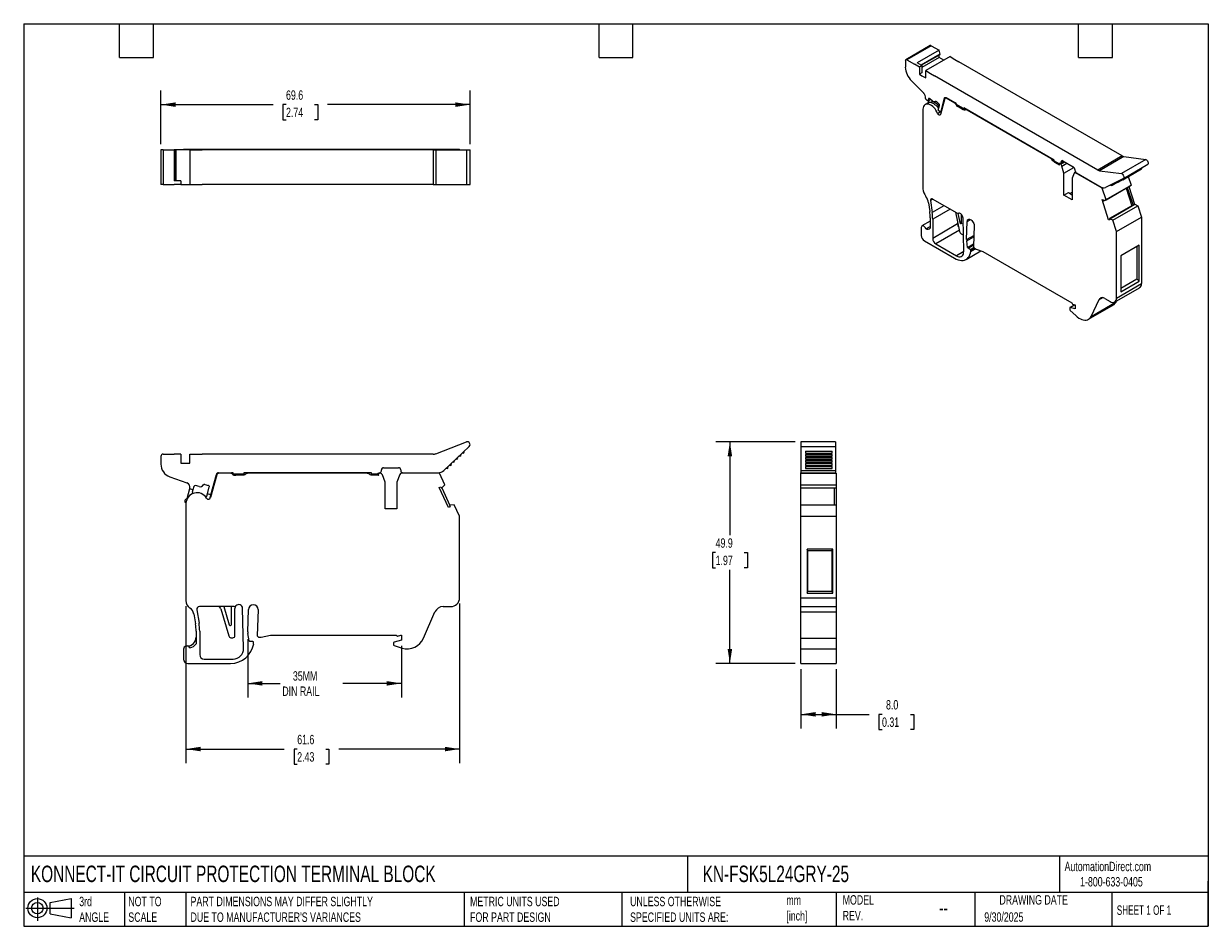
# Model space of a CAD drawing. Header units: millimetres. Extents: x 6 to 273, y 6 to 210.
import ezdxf

# ---------------------------------------------------------------- set-up
doc = ezdxf.new("R2010")
doc.units = ezdxf.units.MM
doc.linetypes.add('SLD-Solid', pattern=[0])
doc.layers.add('DIMENSIONS', color=140, linetype='SLD-Solid', lineweight=25)
doc.layers.add('TEXT', color=140, linetype='SLD-Solid', lineweight=25)
doc.layers.add('SLD-DEFPOINTS', color=7, linetype='Continuous')
doc.styles.add('SLDTEXTSTYLE0', font='TXT', dxfattribs={"width": 0.7})
doc.styles.add('SLDTEXTSTYLE1', font='TXT', dxfattribs={"width": 0.65})
doc.dimstyles.new('SLDDIMSTYLE0', dxfattribs={"dimtxt": 2.158008, "dimasz": 3.302, "dimexe": 0, "dimexo": 0.0625, "dimgap": 0.539502, "dimtad": 0, "dimtih": 1, "dimtoh": 1, "dimdec": 1, "dimrnd": 1e-09, "dimzin": 12, "dimdsep": 46, "dimtxsty": 'SLDTEXTSTYLE0', "dimsah": 1, "dimcen": 0.09, "dimadec": 0, "dimazin": 3, "dimtfac": 1, "dimtdec": 1, "dimtofl": 0, "dimtmove": 0, "dimatfit": 3, "dimfxl": 0, "dimfrac": 2, "dimtolj": 1, "dimtzin": 12, "dimarcsym": 0})
doc.dimstyles.new('SLDDIMSTYLE1', dxfattribs={"dimtxt": 2.158008, "dimasz": 3.302, "dimexe": 0, "dimexo": 0.0625, "dimgap": 0.539502, "dimtad": 0, "dimtih": 1, "dimtoh": 1, "dimdec": 1, "dimrnd": 1e-09, "dimzin": 4, "dimdsep": 46, "dimtxsty": 'SLDTEXTSTYLE0', "dimsah": 1, "dimcen": 0.09, "dimadec": 0, "dimazin": 1, "dimtfac": 1, "dimtdec": 1, "dimtofl": 0, "dimtmove": 0, "dimatfit": 3, "dimfxl": 0, "dimfrac": 2, "dimtolj": 1, "dimtzin": 12, "dimarcsym": 0})

# ---------------------------------------------------------------- blocks, each defined once
blk = doc.blocks.new('Block11')
at = {"color": 7, "linetype": 'SLD-Solid', "lineweight": 18}
for p, q in [((0, 2.88), (10.87, 2.88)), ((2.59, 5.31), (2.59, 0)), ((5.48, 4.17), (10.18, 5.03)), ((5.48, 1.6), (5.48, 4.17)), ((10.18, 5.03), (10.18, 0.73)), ((5.48, 1.6), (10.18, 0.73))]:
    blk.add_line(p, q, dxfattribs=at)
for radius in [2.15, 1.29]:
    blk.add_circle((2.59, 2.88), radius, dxfattribs=at)
blk = doc.blocks.new('Block12')
at = {"layer": 'SLD-DEFPOINTS'}
blk.add_blockref('Block11', (0, 0), dxfattribs=at)
blk = doc.blocks.new('_D')
at = {"layer": 'DIMENSIONS'}
for p, q in [((56.81, 71), (56.81, 57.86)), ((91.38, 69.5), (91.38, 57.86)), ((56.81, 61.04), (64.09, 61.04)), ((91.38, 61.04), (78.18, 61.04))]:
    blk.add_line(p, q, dxfattribs=at)
for points in [[(56.81, 61.04), (60.11, 60.53), (60.11, 61.55)], [(91.38, 61.04), (88.07, 61.55), (88.07, 60.53)]]:
    blk.add_solid(points, dxfattribs=at)
at = {"layer": 'DIMENSIONS', "char_height": 2.117, "attachment_point": 1, "style": 'SLDTEXTSTYLE0'}
for s, insert in [('35MM', (66.96, 63.77)), ('DIN RAIL', (64.57, 60.34))]:
    blk.add_mtext(s, dxfattribs=dict(at, insert=insert))
blk = doc.blocks.new('_D_1')
at = {"layer": 'DIMENSIONS'}
for p, q in [((42.87, 78.4), (42.87, 43.08)), ((104.48, 79.05), (104.48, 43.08)), ((42.87, 46.25), (65.01, 46.25)), ((67.93, 46.25), (67.21, 46.25)), ((67.21, 46.25), (67.21, 42.82)), ((74.34, 46.25), (75.07, 46.25)), ((75.07, 46.25), (75.07, 42.82)), ((104.48, 46.25), (77.27, 46.25)), ((67.21, 42.82), (67.93, 42.82)), ((75.07, 42.82), (74.34, 42.82))]:
    blk.add_line(p, q, dxfattribs=at)
for points in [[(42.87, 46.25), (46.18, 45.74), (46.18, 46.76)], [(104.48, 46.25), (101.17, 46.76), (101.17, 45.74)]]:
    blk.add_solid(points, dxfattribs=at)
at = {"layer": 'DIMENSIONS', "char_height": 2.117, "attachment_point": 1, "style": 'SLDTEXTSTYLE0'}
for s, insert in [('61.6', (67.93, 49.46)), ('2.43', (67.93, 45.55))]:
    blk.add_mtext(s, dxfattribs=dict(at, insert=insert))
blk = doc.blocks.new('_D_2')
at = {"layer": 'DIMENSIONS'}
for p, q in [((180.07, 115.43), (162.17, 115.43)), ((165.34, 115.43), (165.34, 94.39)), ((162.13, 90.48), (161.41, 90.48)), ((161.41, 90.48), (161.41, 87.05)), ((168.55, 90.48), (169.27, 90.48)), ((169.27, 90.48), (169.27, 87.05)), ((161.41, 87.05), (162.13, 87.05)), ((165.34, 65.51), (165.34, 86.57)), ((169.27, 87.05), (168.55, 87.05)), ((180.07, 65.51), (162.17, 65.51))]:
    blk.add_line(p, q, dxfattribs=at)
for points in [[(165.34, 115.43), (164.83, 112.13), (165.85, 112.13)], [(165.34, 65.51), (165.85, 68.81), (164.83, 68.81)]]:
    blk.add_solid(points, dxfattribs=at)
at = {"layer": 'DIMENSIONS', "char_height": 2.117, "attachment_point": 1, "style": 'SLDTEXTSTYLE0'}
for s, insert in [('49.9', (162.13, 93.69)), ('1.97', (162.13, 89.78))]:
    blk.add_mtext(s, dxfattribs=dict(at, insert=insert))
blk = doc.blocks.new('_D_3')
at = {"layer": 'DIMENSIONS'}
for p, q in [((181.34, 64.24), (181.34, 50.9)), ((189.29, 64.24), (189.29, 50.9)), ((181.34, 54.07), (189.29, 54.07)), ((189.29, 54.07), (196.67, 54.07)), ((199.59, 54.07), (198.87, 54.07)), ((198.87, 54.07), (198.87, 50.64)), ((206, 54.07), (206.73, 54.07)), ((206.73, 54.07), (206.73, 50.64)), ((198.87, 50.64), (199.59, 50.64)), ((206.73, 50.64), (206, 50.64))]:
    blk.add_line(p, q, dxfattribs=at)
for points in [[(181.34, 54.07), (184.64, 53.56), (184.64, 54.58)], [(189.29, 54.07), (185.99, 54.58), (185.99, 53.56)]]:
    blk.add_solid(points, dxfattribs=at)
at = {"layer": 'DIMENSIONS', "char_height": 2.117, "attachment_point": 1, "style": 'SLDTEXTSTYLE0'}
for s, insert in [('8.0', (200.49, 57.28)), ('0.31', (199.59, 53.37))]:
    blk.add_mtext(s, dxfattribs=dict(at, insert=insert))
blk = doc.blocks.new('_D_4')
at = {"layer": 'DIMENSIONS'}
for p, q in [((37.25, 182.4), (37.25, 194.51)), ((106.84, 182.4), (106.84, 194.51)), ((37.25, 191.33), (62.49, 191.33)), ((65.41, 191.33), (64.69, 191.33)), ((64.69, 191.33), (64.69, 187.9)), ((71.83, 191.33), (72.55, 191.33)), ((72.55, 191.33), (72.55, 187.9)), ((106.84, 191.33), (74.75, 191.33)), ((64.69, 187.9), (65.41, 187.9)), ((72.55, 187.9), (71.83, 187.9))]:
    blk.add_line(p, q, dxfattribs=at)
for points in [[(37.25, 191.33), (40.55, 190.82), (40.55, 191.84)], [(106.84, 191.33), (103.54, 191.84), (103.54, 190.82)]]:
    blk.add_solid(points, dxfattribs=at)
at = {"layer": 'DIMENSIONS', "char_height": 2.117, "attachment_point": 1, "style": 'SLDTEXTSTYLE0'}
for s, insert in [('69.6', (65.41, 194.54)), ('2.74', (65.41, 190.63))]:
    blk.add_mtext(s, dxfattribs=dict(at, insert=insert))

msp = doc.modelspace()

# ---------------------------------------------------------------- linework, layer by layer
for p, q in [((210.42, 204.61), (204.94, 201.45)), ((210.67, 204.59), (205.19, 201.43)), ((212.42, 203.58), (207.51, 200.74)), ((212.66, 202.71), (208.39, 200.24)), ((210.67, 204.59), (212.42, 203.58)), ((212.66, 202.71), (212.42, 203.58)), ((204.84, 201.22), (204.84, 199.78)), ((205.19, 201.43), (206.94, 200.42)), ((208.02, 199.79), (206.94, 200.42)), ((208.59, 200.12), (207.51, 200.74)), ((208.59, 200.12), (208.02, 199.79)), ((208.44, 200.2), (212.65, 202.63)), ((212.44, 201.94), (208.59, 199.71)), ((208.59, 200.12), (208.59, 198.49)), ((214.91, 202.14), (209.43, 198.98)), ((212.44, 201.94), (212.44, 202.51)), ((213.5, 201.32), (212.44, 201.94)), ((214.91, 202.14), (215.99, 201.52)), ((215.99, 201.52), (216.89, 201)), ((253.66, 179.78), (216.89, 201)), ((208.02, 199.79), (208.02, 198.16)), ((208.59, 198.49), (208.02, 198.16)), ((208.02, 198.16), (208.59, 197.83)), ((208.59, 197.83), (209.43, 197.34)), ((209.43, 197.34), (209.43, 198.98)), ((209.43, 198.98), (210.51, 198.35)), ((210.51, 198.35), (211.41, 197.83)), ((248.18, 176.61), (211.41, 197.83)), ((206.23, 196.67), (208.97, 193.94)), ((209.41, 192.71), (209.39, 192.61)), ((209.93, 192.12), (209.39, 192.61)), ((210.07, 192.65), (209.93, 192.12)), ((210.55, 192.48), (209.93, 192.12)), ((210.09, 192.21), (209.95, 191.71)), ((210.22, 192.74), (210.07, 192.65)), ((210.95, 192.13), (210.33, 192.67)), ((211.05, 192.05), (210.97, 192)), ((211.5, 191.98), (211.7, 192.1)), ((211.65, 192.1), (211.58, 192.06)), ((211.82, 192.03), (212.39, 191.53)), ((213.72, 192.69), (212.75, 189.07)), ((212.8, 189.58), (213.66, 192.8)), ((213.66, 192.8), (213.91, 192.95)), ((213.98, 192.92), (213.81, 192.82)), ((214, 192.91), (216.1, 191.7)), ((214.06, 192.8), (214.13, 192.84)), ((215.97, 191.69), (214.06, 192.8)), ((208.81, 190.31), (208.81, 172.4)), ((210.06, 191.77), (209.33, 191.35)), ((209.97, 191.76), (209.68, 191.59)), ((212.1, 189.35), (212.69, 189.68)), ((212.25, 190.07), (212.54, 191.14)), ((212.8, 189.58), (212.25, 190.07)), ((212.9, 189.64), (212.8, 189.58)), ((215.97, 191.69), (216.04, 191.73)), ((216.34, 191.44), (216.24, 191.39)), ((216.38, 191.37), (218.01, 190.43)), ((216.41, 191.05), (216.68, 191.2)), ((216.71, 191.18), (216.42, 191.02)), ((216.69, 190.87), (216.42, 191.02)), ((216.97, 191.03), (216.69, 190.87)), ((217.12, 190.95), (216.9, 190.83)), ((216.9, 190.83), (217.89, 190.26)), ((217.89, 190.26), (218.24, 190.46)), ((238.38, 178.84), (218.01, 190.59)), ((218.01, 190.59), (218.01, 190.43)), ((218.01, 190.43), (218.16, 190.51)), ((218.5, 190.31), (218.24, 190.16)), ((218.4, 190.18), (218.24, 190.16)), ((218.4, 190.18), (218.57, 190.27)), ((218.83, 190.13), (218.75, 190.08)), ((237.57, 179.22), (218.75, 190.08)), ((37.25, 181.13), (37.25, 173.38)), ((37.75, 181.13), (37.25, 181.13)), ((37.75, 181.13), (37.75, 173.38)), ((37.75, 181.13), (40.22, 181.13)), ((40.22, 181.13), (40.22, 174.18)), ((40.57, 181.13), (40.22, 181.13)), ((40.57, 174.18), (40.57, 181.13)), ((40.57, 181.13), (40.57, 174.18)), ((40.57, 181.13), (40.57, 181.13)), ((42.95, 181.13), (40.57, 181.13)), ((42.33, 181.13), (42.33, 181.33)), ((42.33, 181.33), (42.87, 181.33)), ((42.87, 181.13), (42.87, 181.33)), ((42.87, 181.33), (47.52, 181.33)), ((43.75, 181.13), (42.95, 181.13)), ((43.75, 181.13), (43.75, 173.38)), ((43.75, 181.13), (45.27, 181.13)), ((45.27, 181.13), (46.55, 181.13)), ((98.54, 181.13), (46.55, 181.13)), ((47.52, 181.33), (48.44, 181.33)), ((47.52, 181.13), (47.52, 181.33)), ((48.44, 181.33), (49.81, 181.33)), ((48.44, 181.13), (48.44, 181.33)), ((49.81, 181.33), (50.29, 181.33)), ((49.81, 181.13), (49.81, 181.33)), ((50.29, 181.33), (86.65, 181.33)), ((50.29, 181.13), (50.29, 181.33)), ((86.65, 181.13), (86.65, 181.33)), ((86.65, 181.33), (87.1, 181.33)), ((87.1, 181.33), (87.76, 181.33)), ((87.1, 181.13), (87.1, 181.33)), ((87.76, 181.13), (87.76, 181.33)), ((87.76, 181.13), (87.76, 181.33)), ((87.76, 181.33), (87.76, 181.33)), ((87.76, 181.33), (90.36, 181.33)), ((90.36, 181.13), (90.36, 181.33)), ((90.36, 181.33), (91.03, 181.33)), ((90.36, 181.13), (90.36, 181.33)), ((90.36, 181.33), (90.36, 181.33)), ((91.03, 181.33), (91.48, 181.33)), ((91.03, 181.13), (91.03, 181.33)), ((91.48, 181.13), (91.48, 181.33)), ((91.48, 181.33), (99.96, 181.33)), ((98.54, 181.13), (98.54, 173.38)), ((98.54, 181.13), (99.11, 181.13)), ((99.11, 181.13), (99.11, 173.38)), ((99.11, 181.13), (106.03, 181.13)), ((99.96, 181.13), (99.96, 181.33)), ((99.96, 181.33), (101.16, 181.33)), ((101.16, 181.13), (101.16, 181.33)), ((101.16, 181.33), (102.3, 181.33)), ((102.3, 181.13), (102.3, 181.33)), ((102.3, 181.33), (102.34, 181.33)), ((102.34, 181.33), (103.3, 181.33)), ((102.34, 181.13), (102.34, 181.33)), ((103.3, 181.13), (103.3, 181.33)), ((103.3, 181.33), (104.48, 181.33)), ((104.48, 181.13), (104.48, 181.33)), ((106.03, 181.13), (106.84, 181.13)), ((106.03, 181.13), (106.03, 173.38)), ((106.84, 173.38), (106.84, 181.13)), ((237.57, 179.22), (237.64, 179.27)), ((238.08, 179.01), (237.92, 178.91)), ((238.08, 178.71), (237.92, 178.91)), ((238.08, 178.71), (238.34, 178.86)), ((238.38, 178.67), (238.38, 178.84)), ((253.66, 179.78), (248.18, 176.61)), ((254.06, 179.63), (248.58, 176.46)), ((258.95, 178.96), (253.47, 175.8)), ((254.06, 179.63), (258.95, 178.96)), ((238.38, 178.67), (239.38, 178.09)), ((238.65, 178.52), (238.43, 178.4)), ((238.43, 178.4), (239.45, 177.81)), ((239.52, 177.69), (239.42, 178.02)), ((239.57, 178.1), (239.43, 178.02)), ((239.48, 177.82), (239.45, 177.81)), ((239.48, 177.71), (239.45, 177.81)), ((239.51, 177.73), (239.48, 177.71)), ((239.52, 177.69), (239.48, 177.71)), ((239.74, 178.07), (239.66, 178.02)), ((239.77, 177.95), (239.66, 178.02)), ((239.77, 177.95), (240.65, 178.46)), ((239.83, 178.09), (240.56, 178.52)), ((239.93, 178.47), (240.28, 178.68)), ((239.93, 178.32), (240.42, 178.6)), ((239.93, 178.32), (239.93, 178.47)), ((240.09, 177.48), (241.22, 178.14)), ((240.55, 175.87), (240.09, 177.48)), ((240.28, 178.68), (242.66, 177.3)), ((240.55, 175.87), (242.81, 177.17)), ((243.18, 176.13), (242.95, 176)), ((243.01, 176.69), (243.01, 176.57)), ((243.18, 175.98), (243.27, 176.03)), ((248.58, 176.46), (253.47, 175.8)), ((253.79, 174.43), (258.03, 176.87)), ((253.92, 174.73), (259.4, 177.89)), ((37.75, 173.38), (37.25, 173.38)), ((37.75, 173.38), (40.22, 173.38)), ((41.75, 174.18), (40.22, 174.18)), ((41.75, 173.38), (40.22, 173.38)), ((41.75, 174.18), (41.75, 173.38)), ((41.75, 173.38), (42.55, 173.38)), ((42.55, 173.38), (43.75, 173.38)), ((43.75, 173.38), (45.27, 173.38)), ((45.27, 173.38), (46.55, 173.38)), ((98.54, 173.38), (46.55, 173.38)), ((98.54, 173.38), (99.11, 173.38)), ((99.11, 173.38), (106.03, 173.38)), ((106.03, 173.38), (106.84, 173.38)), ((240.55, 170.97), (240.55, 175.87)), ((242.87, 175.91), (242.39, 174.81)), ((242.39, 174.81), (242.39, 169.91)), ((249.18, 172.52), (243.18, 175.98)), ((243.37, 175.96), (248.9, 172.76)), ((253.92, 174.73), (249.88, 172.65)), ((251.22, 173.1), (251.66, 173.36)), ((251.73, 173.37), (252.18, 173.62)), ((252.25, 173.63), (252.69, 173.89)), ((252.76, 173.9), (253.2, 174.15)), ((253.28, 174.16), (253.72, 174.42)), ((255.01, 175.13), (255.65, 173.17)), ((240.55, 170.97), (241.54, 171.54)), ((242.39, 169.91), (240.55, 170.97)), ((241.54, 171.54), (242.39, 171.05)), ((241.9, 171.34), (242.39, 171.62)), ((249.18, 172.52), (249.32, 172.59)), ((250.03, 169.93), (249.18, 172.52)), ((249.56, 169.64), (255.18, 172.88)), ((250.03, 169.93), (255.65, 173.17)), ((254.54, 172.51), (255.84, 168.55)), ((254.81, 172.67), (256.11, 168.7)), ((255.16, 172.87), (256.46, 168.91)), ((255.65, 173.17), (255.18, 172.88)), ((210.07, 169.22), (210.34, 167.26)), ((211.05, 170.02), (210.54, 169.72)), ((210.54, 169.72), (210.9, 167.05)), ((213.54, 168.58), (210.9, 167.05)), ((216.51, 166.86), (210.97, 170.06)), ((249.12, 169.94), (249.37, 169.93)), ((250.61, 165.38), (249.12, 169.94)), ((249.37, 169.93), (249.45, 169.72)), ((249.56, 169.64), (250.03, 169.93)), ((256.09, 168.7), (250.82, 165.66)), ((250.86, 165.65), (256.48, 168.9)), ((251.54, 165.32), (257.16, 168.56)), ((256.11, 168.7), (256.46, 168.91)), ((256.48, 168.9), (257.16, 168.56)), ((257.16, 168.56), (257.99, 166.02)), ((210.44, 165.85), (210.44, 163.54)), ((214.92, 167.78), (211, 165.52)), ((211, 165.52), (211, 161.21)), ((216.1, 167.1), (217.06, 162.8)), ((216.67, 166.81), (217.13, 164.79)), ((216.76, 166.84), (216.84, 166.88)), ((216.78, 166.85), (216.83, 166.88)), ((217.47, 164.65), (217.47, 166.62)), ((217.99, 158.29), (217.83, 165.79)), ((218.78, 165), (219.55, 165.45)), ((250.82, 165.5), (250.61, 165.38)), ((250.86, 165.37), (250.61, 165.38)), ((250.8, 165.58), (250.86, 165.37)), ((251.54, 165.32), (250.86, 165.65)), ((252.37, 162.78), (257.99, 166.02)), ((257.99, 166.02), (257.99, 151.04)), ((208.43, 163.68), (208.43, 161.88)), ((210.44, 165.09), (208.58, 164.02)), ((209.44, 163.36), (210.44, 163.93)), ((216.62, 164.46), (211, 161.21)), ((217, 163.04), (211.71, 159.99)), ((216.62, 164.74), (216.62, 164.46)), ((217.13, 164.79), (217.47, 164.99)), ((218.64, 160.97), (218.78, 165)), ((220.32, 164.11), (220.18, 159.4)), ((252.37, 162.78), (251.54, 165.32)), ((252.37, 147.79), (252.37, 162.78)), ((209.14, 160.66), (215.91, 156.75)), ((217.41, 162.26), (217.69, 162.1)), ((218.64, 160.97), (220.26, 161.9)), ((218.67, 160.68), (220.25, 161.59)), ((218.87, 159.19), (218.67, 160.68)), ((211.71, 159.99), (216.36, 157.3)), ((217.99, 158.24), (216.36, 157.3)), ((218.54, 156.5), (221.85, 158.41)), ((218.87, 159.19), (220.2, 159.96)), ((218.98, 159.03), (220.19, 159.73)), ((219.45, 158.75), (218.98, 159.03)), ((219.45, 158.75), (220.23, 159.2)), ((219.6, 158.51), (220.45, 159)), ((219.6, 158.26), (220.66, 158.88)), ((219.6, 158.26), (219.6, 158.51)), ((220.39, 159.03), (220.82, 158.78)), ((220.82, 158.78), (222.3, 158.25)), ((222.3, 158.25), (242.33, 146.69)), ((257.46, 159.66), (253.36, 157.29)), ((256.96, 159.36), (256.96, 152.08)), ((257.46, 151.57), (257.46, 159.66)), ((253.36, 157.29), (253.36, 149.2)), ((253.36, 150.01), (256.96, 152.08)), ((257.46, 151.57), (256.96, 152.08)), ((251.96, 146.88), (257.58, 150.12)), ((252.37, 147.79), (257.99, 151.04)), ((253.36, 149.2), (257.46, 151.57)), ((246.65, 143.66), (248.46, 147.43)), ((246.65, 143.66), (252.27, 146.91)), ((248.46, 147.43), (249.2, 147.86)), ((249.76, 147.67), (250.96, 146.98)), ((252.37, 147.12), (252.27, 146.91)), ((241.84, 145.56), (241.84, 145.23)), ((243, 146.29), (241.88, 145.65)), ((241.94, 145.02), (243.22, 143.82)), ((241.95, 145.65), (243.03, 146.28)), ((243.11, 145.34), (241.95, 145.65)), ((242.51, 146.42), (243.04, 146.28)), ((243.04, 146.28), (243.11, 146.24)), ((243.11, 146.24), (243.11, 145.34)), ((246.06, 143), (251.68, 146.24)), ((99.11, 112.75), (106.03, 115.4)), ((189.09, 115.43), (181.34, 115.43)), ((181.34, 115.43), (181.34, 114.4)), ((189.09, 115.43), (189.09, 114.4)), ((37.25, 112.15), (37.25, 110.38)), ((37.75, 112.65), (40.22, 112.65)), ((41.75, 112.65), (40.22, 112.65)), ((41.75, 112.65), (41.75, 110.65)), ((43.75, 112.65), (45.27, 112.65)), ((43.75, 110.65), (43.75, 112.65)), ((45.27, 112.65), (46.55, 112.65)), ((98.54, 112.65), (46.55, 112.65)), ((106.66, 114.4), (100.94, 108.99)), ((181.34, 114.4), (189.09, 114.4)), ((181.34, 114.4), (181.34, 108.99)), ((182.34, 113.29), (188.34, 113.29)), ((182.34, 113.29), (182.34, 112.87)), ((182.34, 112.87), (188.34, 112.87)), ((182.34, 112.6), (188.34, 112.6)), ((182.34, 112.6), (182.34, 112.18)), ((182.34, 112.18), (188.34, 112.18)), ((188.34, 112.87), (188.34, 113.29)), ((188.34, 112.18), (188.34, 112.6)), ((189.09, 114.4), (189.09, 108.99)), ((41.75, 110.65), (42.55, 110.65)), ((42.55, 110.65), (43.75, 110.65)), ((87.38, 109.6), (90.74, 109.6)), ((182.34, 111.92), (188.34, 111.92)), ((182.34, 111.92), (182.34, 111.49)), ((182.34, 111.49), (188.34, 111.49)), ((182.34, 111.23), (188.34, 111.23)), ((182.34, 111.23), (182.34, 110.81)), ((182.34, 110.81), (188.34, 110.81)), ((182.34, 110.54), (188.34, 110.54)), ((182.34, 110.54), (182.34, 110.12)), ((182.34, 110.12), (188.34, 110.12)), ((182.34, 109.85), (188.34, 109.85)), ((182.34, 109.85), (182.34, 109.43)), ((182.34, 109.43), (188.34, 109.43)), ((188.34, 111.49), (188.34, 111.92)), ((188.34, 110.81), (188.34, 111.23)), ((188.34, 110.12), (188.34, 110.54)), ((188.34, 109.43), (188.34, 109.85)), ((39.22, 107.56), (43.1, 106.15)), ((49.81, 107.98), (48.44, 102.87)), ((48.51, 103.52), (49.73, 108.08)), ((50.21, 108.45), (53.17, 108.45)), ((53, 108.35), (50.29, 108.35)), ((53, 108.35), (53.48, 108.35)), ((53.57, 108.25), (55.89, 108.25)), ((54.01, 107.85), (53.64, 107.85)), ((54.31, 107.95), (55.7, 107.95)), ((55.89, 108.45), (55.89, 108.25)), ((84.69, 108.45), (55.89, 108.45)), ((55.89, 108.25), (55.89, 107.96)), ((55.94, 108.45), (55.94, 107.98)), ((56.43, 108.21), (56.2, 108.08)), ((83.53, 108.35), (56.93, 108.35)), ((84.26, 108.08), (84.03, 108.21)), ((84.64, 107.96), (84.64, 108.45)), ((84.69, 108.25), (84.69, 108.45)), ((84.69, 108.25), (86.11, 108.25)), ((84.69, 108.25), (84.69, 107.95)), ((84.76, 107.95), (86.2, 107.95)), ((86.3, 107.85), (86.16, 108.18)), ((86.24, 107.85), (86.2, 107.95)), ((86.3, 107.85), (86.24, 107.85)), ((86.27, 108.35), (86.49, 108.35)), ((86.65, 108.35), (86.49, 108.35)), ((86.88, 108.91), (86.88, 109.1)), ((87.76, 106.35), (87.1, 108)), ((91.03, 108.03), (90.36, 106.35)), ((91.24, 109.1), (91.24, 108.95)), ((99.96, 108.35), (91.48, 108.35)), ((91.74, 108.45), (99.57, 108.45)), ((91.85, 108.35), (91.85, 108.45)), ((92.15, 108.45), (92.15, 108.35)), ((92.75, 108.35), (92.75, 108.45)), ((93.05, 108.45), (93.05, 108.35)), ((101.16, 105.77), (99.96, 108.35)), ((181.34, 108.99), (189.09, 108.99)), ((181.34, 108.99), (181.34, 108.45)), ((181.34, 108.45), (189.09, 108.45)), ((181.34, 108.42), (181.34, 108.45)), ((181.34, 108.35), (181.34, 108.42)), ((181.34, 108.42), (183.14, 108.42)), ((181.34, 108.35), (189.29, 108.35)), ((181.34, 105.77), (181.34, 108.35)), ((183.14, 108.35), (183.14, 108.45)), ((183.44, 108.45), (183.44, 108.35)), ((187.64, 108.35), (187.64, 108.45)), ((187.94, 108.45), (187.94, 108.35)), ((187.94, 108.42), (188.54, 108.42)), ((188.54, 108.45), (188.54, 108.42)), ((188.54, 108.42), (188.54, 108.35)), ((189.09, 108.99), (189.09, 108.45)), ((189.09, 108.45), (189.09, 108.35)), ((189.29, 108.35), (189.29, 105.77)), ((43.68, 104.82), (43.08, 102.57)), ((43.72, 104.96), (43.68, 104.82)), ((44.46, 104.61), (43.68, 104.82)), ((44.46, 104.61), (44.31, 104.08)), ((44.66, 105.35), (44.46, 104.61)), ((45.89, 105.33), (45.02, 105.57)), ((47.12, 105.83), (47.93, 105.61)), ((47.74, 103.73), (48.14, 105.25)), ((48.15, 105.28), (48.15, 105.37)), ((87.76, 100.35), (87.76, 106.35)), ((90.36, 106.35), (90.36, 100.35)), ((99.88, 105.14), (100.23, 105.31)), ((101.99, 100.61), (99.88, 105.14)), ((100.23, 105.31), (100.34, 105.1)), ((100.47, 105.06), (102.3, 101.12)), ((100.5, 105.08), (101.16, 105.77)), ((181.34, 105.77), (189.29, 105.77)), ((181.34, 105.08), (181.34, 105.77)), ((181.34, 105.08), (189.29, 105.08)), ((181.34, 105.05), (181.34, 105.08)), ((181.34, 105.05), (188.79, 105.05)), ((181.34, 101.2), (181.34, 105.05)), ((188.79, 105.06), (189.29, 105.06)), ((188.79, 105.06), (188.79, 101.2)), ((189.29, 105.77), (189.29, 105.08)), ((189.29, 105.08), (189.29, 105.06)), ((189.29, 105.06), (189.29, 101.2)), ((42.87, 101.59), (42.87, 79.67)), ((47.59, 103.2), (47.74, 103.73)), ((48.51, 103.52), (47.74, 103.73)), ((48.26, 102.6), (48.51, 103.52)), ((90.36, 100.35), (87.76, 100.35)), ((102.34, 100.78), (101.99, 100.61)), ((102.25, 100.99), (102.34, 100.78)), ((103.3, 101.2), (102.34, 101.13)), ((104.48, 98.67), (103.3, 101.2)), ((181.34, 98.67), (181.34, 101.2)), ((181.34, 101.2), (189.29, 101.2)), ((189.29, 101.2), (189.29, 98.67)), ((104.48, 80.32), (104.48, 98.67)), ((181.34, 98.67), (189.29, 98.67)), ((181.34, 80.32), (181.34, 98.67)), ((189.29, 98.67), (189.29, 80.32)), ((188.54, 91.25), (182.74, 91.25)), ((182.74, 91.25), (182.74, 81.35)), ((182.86, 90.85), (182.74, 91.25)), ((188.32, 90.85), (182.86, 90.85)), ((182.86, 81.83), (182.86, 90.85)), ((188.32, 90.85), (188.54, 91.25)), ((188.32, 90.85), (188.32, 81.83)), ((188.54, 81.35), (188.54, 91.25)), ((181.34, 78.32), (181.34, 80.32)), ((181.34, 80.32), (189.29, 80.32)), ((182.74, 81.35), (182.86, 81.83)), ((182.74, 81.35), (188.54, 81.35)), ((182.86, 81.83), (188.32, 81.83)), ((188.54, 81.35), (188.32, 81.83)), ((189.29, 80.32), (189.29, 78.32)), ((45.31, 77.6), (45.82, 74.58)), ((53.76, 78.32), (45.92, 78.32)), ((50.74, 77.8), (52.53, 71.74)), ((51.41, 78.32), (52.63, 74.22)), ((53.12, 74.29), (53.12, 78.32)), ((53.92, 71.82), (53.92, 77.93)), ((55.84, 68.86), (55.63, 77.95)), ((56.78, 72.62), (56.97, 77.65)), ((59.15, 77.65), (58.95, 71.77)), ((100.78, 78.32), (102.48, 78.32)), ((181.34, 78.32), (189.29, 78.32)), ((181.34, 77.12), (181.34, 78.32)), ((189.29, 78.32), (189.29, 77.12)), ((44.66, 76.66), (45.03, 74.45)), ((96.38, 71.22), (98.94, 77.12)), ((181.34, 77.12), (189.29, 77.12)), ((181.34, 71.22), (181.34, 77.12)), ((189.29, 77.12), (189.29, 71.22)), ((45.17, 72.78), (45.17, 69.96)), ((45.97, 72.78), (45.97, 67.51)), ((57.1, 70.6), (56.81, 72.27)), ((53.02, 71.32), (53.42, 71.32)), ((57.92, 70.47), (57.25, 70.47)), ((58.12, 69.97), (58.12, 70.27)), ((59.25, 71.47), (59.85, 71.47)), ((59.85, 71.47), (61.95, 71.87)), ((61.95, 71.87), (90.28, 71.87)), ((89.58, 70.14), (89.58, 69.74)), ((89.72, 69.55), (91.53, 68.99)), ((91.38, 70.77), (89.73, 70.33)), ((90.53, 71.67), (91.28, 71.87)), ((91.28, 71.87), (91.38, 71.87)), ((91.38, 71.87), (91.38, 70.77)), ((181.34, 71.22), (189.29, 71.22)), ((181.34, 68.81), (181.34, 71.22)), ((189.29, 71.22), (189.29, 68.81)), ((42.33, 68.71), (42.33, 66.51)), ((181.34, 68.81), (189.29, 68.81)), ((181.34, 65.51), (181.34, 68.81)), ((189.29, 68.81), (189.29, 65.51)), ((43.33, 65.51), (52.91, 65.51)), ((46.97, 66.51), (53.54, 66.51)), ((181.34, 65.51), (189.29, 65.51))]:
    msp.add_line(p, q)
at = {"flags": 128}
for points in [[(210.33, 192.67), (210.29, 192.7), (210.25, 192.73), (210.21, 192.74), (210.17, 192.74), (210.14, 192.73), (210.11, 192.71), (210.09, 192.69), (210.07, 192.65)], [(211.58, 192.06), (211.53, 192), (211.46, 191.97), (211.39, 191.95), (211.31, 191.95), (211.22, 191.97), (211.13, 192), (211.04, 192.06), (210.95, 192.13)], [(211.58, 192.06), (211.6, 192.08), (211.63, 192.09), (211.65, 192.1), (211.68, 192.1), (211.72, 192.09), (211.75, 192.08), (211.78, 192.06), (211.82, 192.03)], [(213.66, 192.8), (213.68, 192.86), (213.71, 192.9), (213.75, 192.93), (213.79, 192.95), (213.84, 192.96), (213.89, 192.95), (213.95, 192.94), (214, 192.91)], [(214.06, 192.8), (214, 192.82), (213.94, 192.84), (213.89, 192.84), (213.84, 192.84), (213.8, 192.82), (213.76, 192.78), (213.74, 192.74), (213.72, 192.69)], [(212.1, 189.35), (211.94, 189.71), (211.74, 190.05), (211.52, 190.38), (211.27, 190.67), (211, 190.93), (210.72, 191.14), (210.44, 191.3), (210.16, 191.41), (209.89, 191.46), (209.64, 191.46), (209.41, 191.39), (209.22, 191.27), (209.06, 191.1), (208.93, 190.88), (208.85, 190.61), (208.81, 190.31)], [(212.75, 189.07), (212.71, 188.99), (212.64, 188.94), (212.55, 188.92), (212.45, 188.95), (212.35, 189.01), (212.25, 189.1), (212.17, 189.22), (212.1, 189.35)], [(258.95, 178.96), (259.1, 178.91), (259.24, 178.8), (259.37, 178.65), (259.46, 178.47), (259.52, 178.28), (259.52, 178.11), (259.48, 177.97), (259.4, 177.89)], [(239.65, 178.08), (239.71, 178.07), (239.76, 178.07), (239.81, 178.08), (239.85, 178.11), (239.89, 178.15), (239.91, 178.2), (239.92, 178.25), (239.93, 178.32)], [(258.03, 176.87), (258.07, 176.91), (258.08, 176.98), (258.07, 177.07), (258.06, 177.12)], [(251.76, 173.61), (251.78, 173.56), (251.79, 173.48), (251.77, 173.41), (251.73, 173.37), (251.67, 173.36), (251.61, 173.38), (251.54, 173.44), (251.5, 173.48)], [(252.27, 173.88), (252.29, 173.83), (252.3, 173.74), (252.29, 173.67), (252.25, 173.63), (252.19, 173.62), (252.12, 173.65), (252.05, 173.7), (252.02, 173.75)], [(252.78, 174.14), (252.8, 174.09), (252.81, 174.01), (252.8, 173.94), (252.76, 173.89), (252.7, 173.89), (252.63, 173.91), (252.57, 173.97), (252.53, 174.01)], [(253.3, 174.41), (253.32, 174.35), (253.33, 174.27), (253.31, 174.2), (253.27, 174.16), (253.21, 174.15), (253.15, 174.18), (253.08, 174.23), (253.04, 174.28)], [(253.47, 175.8), (253.62, 175.75), (253.76, 175.64), (253.89, 175.48), (253.98, 175.3), (254.04, 175.12), (254.04, 174.95), (254, 174.81), (253.92, 174.73)], [(253.81, 174.67), (253.83, 174.62), (253.84, 174.53), (253.83, 174.47), (253.79, 174.42), (253.73, 174.41), (253.66, 174.44), (253.59, 174.5), (253.56, 174.54)], [(251.24, 173.35), (251.26, 173.3), (251.27, 173.21), (251.26, 173.14), (251.22, 173.1), (251.16, 173.09), (251.09, 173.12), (251.02, 173.17), (250.99, 173.22)], [(210.97, 170.06), (210.87, 170.11), (210.78, 170.12), (210.7, 170.11), (210.63, 170.08), (210.58, 170.02), (210.54, 169.93), (210.53, 169.83), (210.54, 169.72)], [(249.45, 169.72), (249.46, 169.7), (249.47, 169.68), (249.48, 169.66), (249.5, 169.65), (249.51, 169.64), (249.53, 169.63), (249.55, 169.63), (249.56, 169.64)], [(256.11, 168.7), (256.09, 168.7), (256.09, 168.7)], [(217.83, 165.79), (217.81, 165.99), (217.74, 166.2), (217.64, 166.4), (217.51, 166.58), (217.36, 166.73), (217.2, 166.84), (217.04, 166.9), (216.9, 166.9), (216.78, 166.85)], [(218.78, 165), (218.81, 165.2), (218.87, 165.36), (218.98, 165.48), (219.12, 165.54), (219.28, 165.54), (219.46, 165.49), (219.65, 165.39), (219.83, 165.23), (219.99, 165.04), (220.13, 164.81), (220.23, 164.58), (220.3, 164.34), (220.32, 164.11)], [(250.86, 165.65), (250.85, 165.66), (250.83, 165.66), (250.82, 165.66), (250.81, 165.65), (250.8, 165.63), (250.8, 165.62), (250.8, 165.6), (250.8, 165.58)], [(209.44, 163.36), (209.35, 163.56), (209.23, 163.75), (209.08, 163.9), (208.92, 164.01), (208.77, 164.06), (208.63, 164.04), (208.52, 163.97), (208.45, 163.85), (208.43, 163.68)], [(217.47, 164.65), (217.46, 164.58), (217.43, 164.54), (217.38, 164.52), (217.32, 164.53), (217.26, 164.57), (217.2, 164.63), (217.16, 164.71), (217.13, 164.79)], [(215.91, 156.75), (216.31, 156.54), (216.71, 156.39), (217.1, 156.29), (217.48, 156.25), (217.84, 156.27), (218.17, 156.34), (218.48, 156.47), (218.76, 156.65), (219, 156.88), (219.21, 157.16), (219.38, 157.49), (219.51, 157.86), (219.6, 158.26)], [(216.36, 157.3), (216.65, 157.17), (216.92, 157.09), (217.18, 157.09), (217.42, 157.15), (217.62, 157.27), (217.78, 157.45), (217.9, 157.68), (217.97, 157.97), (217.99, 158.29)], [(241.95, 145.65), (241.92, 145.66), (241.9, 145.66), (241.89, 145.65), (241.87, 145.64), (241.86, 145.62), (241.85, 145.61), (241.84, 145.58), (241.84, 145.56)], [(243.22, 143.82), (243.55, 143.54), (243.89, 143.29), (244.24, 143.09), (244.58, 142.95), (244.91, 142.85), (245.24, 142.81), (245.54, 142.82), (245.82, 142.89), (246.08, 143.01), (246.3, 143.18), (246.49, 143.4), (246.65, 143.66)], [(42.87, 101.59), (42.87, 101.41), (42.87, 101.34)]]:
    msp.add_lwpolyline(points, dxfattribs=at)
for centre, radius, start, end in [((210.52, 204.39), 0.251, 54.3806, 114.309), ((212.6, 202.68), 0.068, 312.6629, 23.9576), ((205.05, 201.26), 0.218, 50.804, 189.2589), ((209.52, 200.02), 4.69, 182.913, 225.4785), ((208, 192.9), 1.42, 352.2731, 47.0921), ((211.07, 192.26), 0.283, 177.6077, 250.0697), ((209.77, 191.43), 0.179, 84.8444, 155.1502), ((210.15, 189.26), 2.86, 35.4112, 73.4002), ((212.11, 191.2), 0.432, 352.497, 49.9144), ((215.58, 191.06), 0.74, 25.8974, 57.7837), ((215.7, 191.07), 0.741, 25.7818, 57.7739), ((200.32, 183.25), 17.88, 25.8351, 27.0577), ((200.08, 183.12), 18.27, 26.8616, 26.9406), ((216.11, 190.9), 0.333, 21.2276, 25.8531), ((216.75, 190.6), 0.279, 56.3023, 101.9201), ((218.21, 190.78), 0.614, 237.6507, 272.3578), ((218.43, 189.57), 0.614, 57.6507, 92.3578), ((236.89, 178.11), 1.3, 37.9787, 58.8941), ((239.11, 179.51), 1.3, 217.9787, 238.8941), ((240.15, 178.51), 0.218, 50.7967, 189.214), ((254.23, 180.74), 1.12, 238.9494, 261.0016), ((239.5, 177.64), 0.465, 70.5171, 104.1541), ((239.54, 177.79), 0.255, 63.3093, 117.3352), ((239.2, 177.23), 0.922, 16.0316, 51.9808), ((242.25, 176.66), 0.768, 2.6055, 57.3945), ((243.06, 175.82), 0.209, 51.7052, 154.3098), ((243.78, 176.61), 0.768, 182.6055, 237.3945), ((248.75, 177.57), 1.12, 238.9494, 261.0016), ((211.85, 172.54), 3.04, 182.5182, 217.9418), ((249.49, 173.6), 1.03, 234.7789, 291.7929), ((206.9, 168.72), 3.21, 8.8894, 37.3372), ((256.46, 168.84), 0.0621, 62.5074, 86.4575), ((199.82, 165.82), 10.62, 0.1524, 7.8179), ((199.53, 165.49), 11.47, 0.1524, 7.8179), ((216.66, 167.06), 0.242, 233.4875, 300.0215), ((209.79, 164.28), 0.983, 249.3788, 311.4442), ((218.11, 164.52), 1.49, 182.3947, 212.1113), ((217.83, 162.91), 0.781, 188.0571, 237.1088), ((209.96, 161.95), 1.54, 182.6055, 237.3945), ((212.54, 161.28), 1.54, 182.6055, 237.3946), ((217.84, 162.31), 0.264, 235.1748, 285.6673), ((220.78, 160.98), 2.13, 180.1651, 188.1385), ((219.11, 159.23), 0.235, 188.6904, 237.0932), ((219.29, 158.49), 0.307, 2.6055, 57.3946), ((220.64, 159.42), 0.461, 182.6055, 237.3944), ((257.02, 150.93), 0.979, 304.7789, 6.5333), ((242.62, 146.69), 0.289, 180.0896, 247.3827), ((249.21, 147.02), 0.853, 49.6242, 150.818), ((251.51, 147.66), 0.877, 231.3258, 8.6849), ((250.93, 147.51), 1.48, 300.6322, 335.8303), ((242.15, 145.25), 0.313, 182.9241, 227.0753), ((106.24, 114.83), 0.6, 313.4025, 110.8859), ((37.75, 112.15), 0.5, 90, 180.0301), ((98.54, 114.25), 1.6, 270, 290.8859), ((104.58, 112.43), 0.25, 223.4025, 43.4025), ((105.3, 113.12), 0.25, 223.4025, 43.4025), ((40.25, 110.38), 3, 180.0301, 250), ((87.38, 109.1), 0.5, 90, 180), ((90.74, 109.1), 0.5, 0, 90), ((101.67, 109.68), 0.25, 223.4025, 43.4025), ((102.4, 110.37), 0.25, 223.4025, 43.4025), ((103.12, 111.06), 0.25, 223.4025, 43.4025), ((103.85, 111.74), 0.25, 223.4025, 43.4025), ((50.21, 107.95), 0.5, 90, 165), ((50.29, 107.85), 0.5, 90, 165), ((53, 107.85), 0.5, 39.9117, 90), ((53.17, 107.95), 0.5, 39.7113, 90), ((45.37, 101.47), 10.44, 37.8104, 39.9117), ((45.37, 101.47), 10.64, 39.5752, 39.7113), ((45.37, 101.47), 10.64, 36.8273, 39.5752), ((53.46, 107.75), 0.2, 30, 37.8104), ((45.37, 101.47), 10.44, 37.6535, 37.8104), ((54.31, 107.45), 0.5, 90, 126.8699), ((55.7, 108.95), 1, 270, 300), ((56.93, 107.35), 1, 90, 120), ((83.53, 107.35), 1, 60, 90), ((84.76, 108.95), 1, 240, 270), ((86.71, 107.45), 1, 126.7677, 150), ((86.57, 107.78), 0.57, 135.5991, 163.2265), ((86.71, 107.45), 1, 102.6012, 126.7677), ((86.57, 107.78), 0.57, 97.9692, 135.5991), ((86.38, 108.91), 0.5, 282.6012, 0), ((86.57, 107.78), 0.57, 21.8014, 82.0308), ((91.5, 107.85), 0.5, 91.7828, 158.1986), ((91.74, 108.95), 0.5, 180, 270), ((99.57, 110.45), 2, 270, 313.4025), ((42.76, 105.21), 1, 344.9999, 70), ((44.51, 104.03), 0.2, 165, 288.6682), ((44.95, 105.28), 0.3, 75.0002, 165), ((46.1, 106.11), 0.8, 255.0002, 329.1735), ((47.04, 105.54), 0.3, 75.0001, 149.1735), ((47.85, 105.32), 0.3, 345, 75.0001), ((100.42, 105.15), 0.1, 208.5163, 315.9088), ((43.1, 102.07), 0.498, 91.8941, 243.5125), ((45.37, 101.47), 2.5, 30.573, 177.1187), ((47.4, 103.25), 0.2, 221.251, 345), ((47.95, 102.99), 0.5, 210.573, 345), ((102.35, 101.03), 0.1, 94.0916, 201.4857), ((102.48, 80.32), 2, 270, 0), ((44.87, 79.67), 2, 180, 236.7875), ((42.68, 76.32), 2, 9.5825, 56.7875), ((45.92, 77.7), 0.62, 90, 189.5825), ((50.12, 77.7), 0.62, 8.935, 90), ((53.76, 78.82), 0.5, 270, 318.533), ((54.77, 77.93), 0.853, 138.533, 180.0001), ((54.77, 77.93), 0.853, 1.3777, 138.533), ((58.06, 77.65), 1.09, 0.0427, 179.9573), ((100.78, 76.32), 2, 90, 156.5348), ((35.17, 72.78), 10, 0, 9.5825), ((35.17, 72.78), 10.8, 0, 9.5825), ((52.87, 74.29), 0.25, 196.5051, 0.0001), ((58.78, 72.62), 2, 180.0001, 190), ((43.08, 68.71), 0.75, 25.1795, 179.9997), ((43.17, 71.46), 2, 268.1438, 0), ((43.17, 71.46), 2.5, 283.6425, 323.1301), ((53.02, 71.82), 0.5, 188.9351, 270), ((52.87, 70.84), 5.33, 270.4305, 350.6764), ((53.42, 71.82), 0.5, 270.0001, 0.0001), ((57.25, 70.62), 0.15, 190, 270), ((57.92, 70.27), 0.2, 0, 90), ((59.25, 71.77), 0.3, 180, 269.9999), ((89.78, 70.14), 0.2, 105.0002, 180.0008), ((89.78, 69.74), 0.2, 180.0002, 252.7661), ((90.48, 71.87), 0.2, 177.9048, 285.0004), ((92.71, 72.81), 4, 252.766, 336.5348), ((46.97, 67.51), 1, 180, 270), ((53.54, 68.81), 2.3, 270, 1.3777), ((43.33, 66.51), 1, 180, 270)]:
    msp.add_arc(centre, radius, start, end)
msp.add_open_spline([(212.37, 190.52), (212.3, 190.6), (212.07, 190.86), (211.63, 191.24), (211.11, 191.6), (210.63, 191.8), (210.27, 191.86), (210.13, 191.79), (210.06, 191.76)], degree=3, knots=[0, 0, 0, 0, 0.0906479, 0.2796312, 0.4751252, 0.6707059, 0.8599081, 1, 1, 1, 1])
at = {"layer": 'TEXT'}
for p, q in [((6.35, 209.55), (273.05, 209.55)), ((6.35, 209.55), (6.35, 6.35)), ((27.94, 201.93), (27.94, 209.55)), ((35.56, 201.93), (35.56, 209.55)), ((135.89, 201.93), (135.89, 209.55)), ((143.51, 201.93), (143.51, 209.55)), ((243.84, 201.93), (243.84, 209.55)), ((251.46, 201.93), (251.46, 209.55)), ((273.05, 209.55), (273.05, 6.35)), ((27.94, 201.93), (35.56, 201.93)), ((135.89, 201.93), (143.51, 201.93)), ((243.84, 201.93), (251.46, 201.93)), ((273.05, 22.13), (6.35, 22.13)), ((155.76, 22.13), (155.76, 13.97)), ((239.58, 22.13), (239.58, 13.97)), ((273.05, 6.35), (273.05, 16.51)), ((273.05, 13.97), (6.35, 13.97)), ((29.04, 13.97), (29.04, 6.35)), ((42.84, 13.97), (42.84, 6.35)), ((105.48, 13.97), (105.48, 6.35)), ((141, 13.97), (141, 6.35)), ((189.3, 13.97), (189.3, 6.35)), ((220.47, 13.97), (220.47, 6.35)), ((251.35, 13.97), (251.35, 6.35)), ((6.35, 6.35), (273.05, 6.35))]:
    msp.add_line(p, q, dxfattribs=at)

# ---------------------------------------------------------------- block references
at = {"layer": 'SLD-DEFPOINTS'}
msp.add_blockref('Block12', (6.84, 7.55), dxfattribs=at)

# ---------------------------------------------------------------- texts
at = {"layer": 'TEXT'}
for s, insert, char_height, attachment_point, style in [('KONNECT-IT CIRCUIT PROTECTION TERMINAL BLOCK', (7.97, 20.01), 3.7042, 1, 'SLDTEXTSTYLE0'), ('KN-FSK5L24GRY-25', (159.21, 20.01), 3.7042, 1, 'SLDTEXTSTYLE0'), ('AutomationDirect.com', (240.69, 20.88), 2.1167, 1, 'SLDTEXTSTYLE0'), ('1-800-633-0405', (244.19, 17.44), 2.1167, 1, 'SLDTEXTSTYLE0'), ('MODEL ^JREV.', (190.73, 13.36), 2.1167, 1, 'SLDTEXTSTYLE0'), ('DRAWING DATE', (233.73, 13.36), 2.1167, 2, 'SLDTEXTSTYLE0'), ('3rd^JANGLE', (18.85, 13), 2.117, 1, 'SLDTEXTSTYLE0'), ('NOT TO^JSCALE', (29.91, 13), 2.1167, 1, 'SLDTEXTSTYLE0'), ("PART DIMENSIONS MAY DIFFER SLIGHTLY ^JDUE TO MANUFACTURER'S VARIANCES", (43.91, 13), 2.1167, 1, 'SLDTEXTSTYLE0'), ('METRIC UNITS USED ^JFOR PART DESIGN', (106.85, 13), 2.1167, 1, 'SLDTEXTSTYLE0'), ('UNLESS OTHERWISE ^JSPECIFIED UNITS ARE:', (142.87, 13), 2.1167, 1, 'SLDTEXTSTYLE0'), ('mm^J[inch]', (178.06, 13.3), 2.117, 1, 'SLDTEXTSTYLE0'), ('SHEET 1 OF 1', (252.44, 11.05), 2.1167, 1, 'SLDTEXTSTYLE1'), ('--', (212.43, 12.11), 3.175, 1, 'SLDTEXTSTYLE0'), ('9/30/2025', (222.61, 9.5), 2.117, 1, 'SLDTEXTSTYLE0')]:
    msp.add_mtext(s, dxfattribs=dict(at, insert=insert, char_height=char_height, attachment_point=attachment_point, style=style))

# ---------------------------------------------------------------- dimensions: what is measured, and where the dimension line sits
at = {"layer": 'DIMENSIONS'}
for base, p1, p2, dimstyle, picture, middle in [((106.84, 191.33), (37.25, 181.13), (106.84, 181.13), 'SLDDIMSTYLE0', '_D_4', (68.62, 191.33)), ((104.48, 46.25), (42.87, 79.67), (104.48, 80.32), 'SLDDIMSTYLE0', '_D_1', (71.14, 46.25)), ((189.29100034, 54.07240822), (181.34100034, 65.50942621), (189.29100034, 65.50942621), 'SLDDIMSTYLE1', '_D_3', (202.79844697, 54.07240822))]:
    dim = msp.add_linear_dim(base=base, p1=p1, p2=p2, dimstyle=dimstyle, dxfattribs=at)
    dim.commit()
    dim.dimension.update_dxf_attribs({"geometry": picture, "text_midpoint": middle, "dimtype": 160})
dim = msp.add_linear_dim(base=(165.34, 115.43), p1=(181.34, 65.51), p2=(181.34, 115.43), angle=90, dimstyle='SLDDIMSTYLE0', dxfattribs=at)
dim.commit()
dim.dimension.update_dxf_attribs({"geometry": '_D_2', "text_midpoint": (165.34, 90.48), "dimtype": 160})
dim = msp.add_linear_dim(base=(56.81, 61.04), p1=(91.38, 70.77), p2=(56.81, 72.27), text='35MM\\PDIN RAIL', dimstyle='SLDDIMSTYLE0', dxfattribs=at)
dim.commit()
dim.dimension.update_dxf_attribs({"geometry": '_D', "text_midpoint": (71.14, 61.04), "dimtype": 160})

doc.saveas('drawing.dxf')
